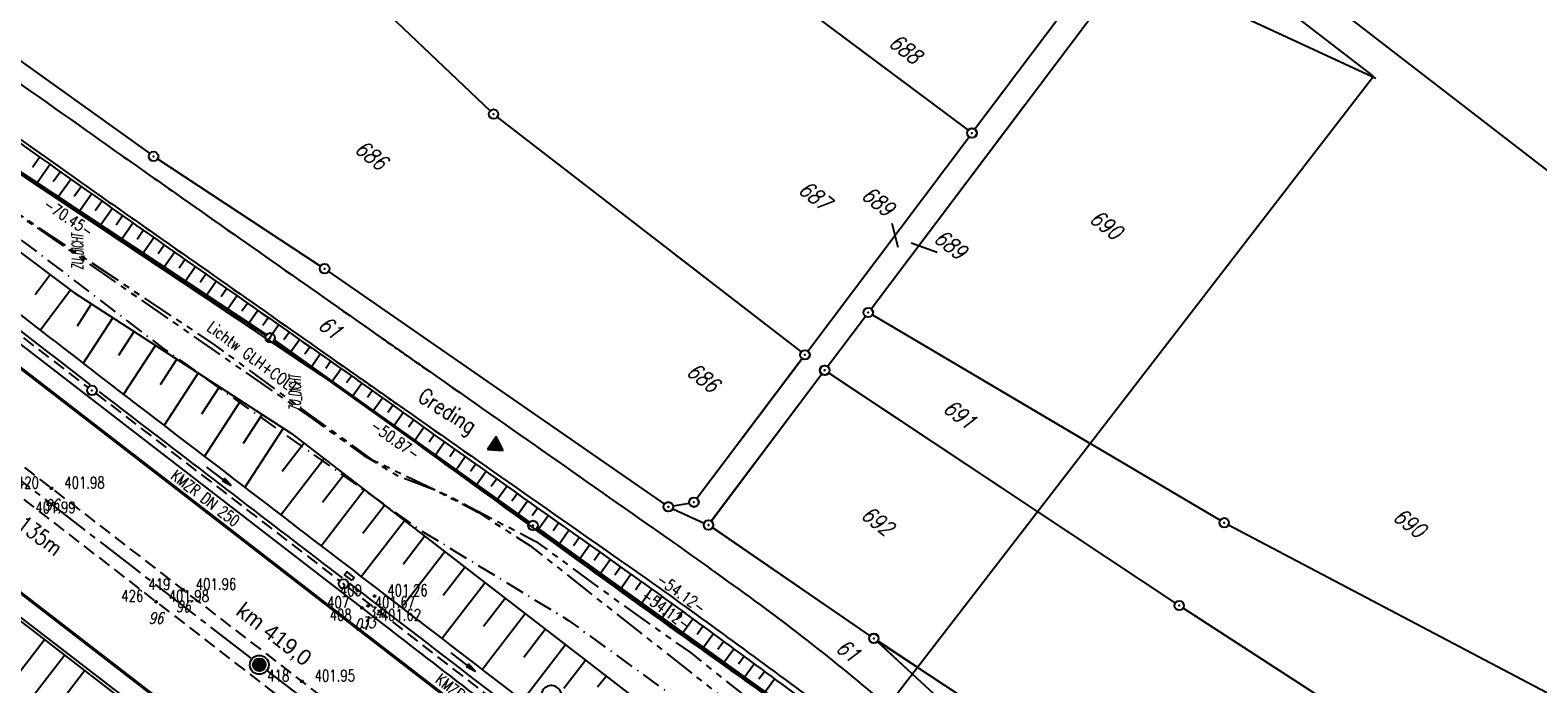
# Model space of a CAD drawing. Extents: x 448814 to 449970, y 436659 to 437685.
# Tile 128 of 132: x 449608 to 449846, y 437005 to 437108. Entities that reach past the tile are written whole.
import ezdxf
from ezdxf.enums import TextEntityAlignment as Align

# ---------------------------------------------------------------- set-up
doc = ezdxf.new("R2010")
doc.units = 0
doc.header["$LTSCALE"] = 2
doc.header["$MEASUREMENT"] = 0
for name, pattern in [('ACHSE', [5.5, 4, -0.5, 0.5, -0.5]), ('AUSGEZOGEN', [0]), ('BAB-FM2', [2.6, 1.5, -0.5, 0.1, -0.5]), ('GESTRICH-X2', [1.5, 1, -0.5]), ('PHANTOMX2', [5, 2.5, -0.5, 0.5, -0.5, 0.5, -0.5])]:
    doc.linetypes.add(name, pattern=pattern)
doc.layers.get('0').update_dxf_attribs({"linetype": 'AUSGEZOGEN'})
for name, color, linetype in [('213-ABSTAND', 8, 'AUSGEZOGEN'), ('213-FLSTNR', 8, 'AUSGEZOGEN'), ('213-GRENZL', 8, 'AUSGEZOGEN'), ('213-GRENZL-BAB', 7, 'AUSGEZOGEN'), ('213-GRENZP', 8, 'AUSGEZOGEN'), ('213GRENZP-BAB', 7, 'AUSGEZOGEN'), ('214-ABSTAND', 8, 'AUSGEZOGEN'), ('214-FLSTNR', 8, 'AUSGEZOGEN'), ('214-GRENZL', 8, 'AUSGEZOGEN'), ('214-GRENZL-BAB', 7, 'AUSGEZOGEN'), ('214-GRENZP', 8, 'AUSGEZOGEN'), ('214-GRENZP-BAB', 7, 'AUSGEZOGEN'), ('ACHSETOP', 250, 'ACHSE'), ('ANMERKUNG', 7, 'CONTINUOUS'), ('BAB_FM', 5, 'BAB-FM2'), ('BOESCHG', 250, 'AUSGEZOGEN'), ('BW-SCHRIFT', 250, 'AUSGEZOGEN'), ('FBR_HOEHE', 4, 'AUSGEZOGEN'), ('FBR_PKT', 7, 'AUSGEZOGEN'), ('FBR_PKT-CODE', 30, 'AUSGEZOGEN'), ('FBR_PKT-NR', 7, 'AUSGEZOGEN'), ('FBRTOP', 250, 'AUSGEZOGEN'), ('HEKT_B', 250, 'CONTINUOUS'), ('KANAL', 7, 'GESTRICH-X2'), ('Lichtwellenleiter COLT', 46, 'PHANTOMX2'), ('Lichtwellenleiter GLH', 46, 'PHANTOMX2'), ('MS-UEBERFAHRT', 250, 'GESTRICH-X2'), ('MULDE', 250, 'AUSGEZOGEN'), ('PFEIL', 7, 'CONTINUOUS'), ('Planeinteilung', 250, 'CONTINUOUS'), ('RAHMEN', 7, 'AUSGEZOGEN'), ('SCHRIFT', 7, 'AUSGEZOGEN'), ('SCHSYMBOL', 200, 'AUSGEZOGEN'), ('STRASSE', 250, 'AUSGEZOGEN'), ('TEXTO', 4, 'CONTINUOUS'), ('WALD', 8, 'AUSGEZOGEN')]:
    doc.layers.add(name, color=color, linetype=linetype)
doc.styles.add('ROMANS', font='romans.shx', dxfattribs={"width": 0.8})
doc.styles.add('UNIR-H', font='unir_h.shx', dxfattribs={"width": 0.8})

# ---------------------------------------------------------------- blocks, each defined once
blk = doc.blocks.new('*X15')
at = {"color": 0}
for p, q in [((212.23, 257.39), (213.24, 258.4)), ((212.24, 257.33), (213.31, 258.4)), ((212.24, 257.47), (213.17, 258.4)), ((212.24, 257.26), (213.37, 258.39)), ((212.24, 257.55), (213.09, 258.39)), ((212.25, 257.2), (213.43, 258.38)), ((212.26, 257.63), (213, 258.37)), ((212.27, 257.14), (213.49, 258.37)), ((212.28, 257.09), (213.55, 258.35)), ((212.29, 257.73), (212.9, 258.35)), ((212.3, 257.04), (213.6, 258.33)), ((212.32, 256.99), (213.65, 258.31)), ((212.34, 257.86), (212.78, 258.29)), ((212.35, 256.94), (213.69, 258.29)), ((212.37, 256.9), (213.74, 258.26)), ((212.4, 256.85), (213.78, 258.24)), ((212.43, 256.81), (213.83, 258.21)), ((212.46, 256.77), (213.86, 258.18)), ((212.49, 256.73), (213.9, 258.14)), ((212.53, 256.7), (213.94, 258.11)), ((212.56, 256.66), (213.97, 258.07)), ((212.6, 256.63), (214.01, 258.03)), ((212.64, 256.6), (214.04, 257.99)), ((212.68, 256.57), (214.07, 257.95)), ((212.73, 256.54), (214.09, 257.91)), ((212.77, 256.52), (214.12, 257.86)), ((212.82, 256.49), (214.14, 257.82)), ((212.87, 256.47), (214.16, 257.77)), ((212.92, 256.45), (214.18, 257.72)), ((212.97, 256.44), (214.2, 257.66)), ((213.03, 256.42), (214.21, 257.6)), ((213.09, 256.41), (214.22, 257.54)), ((213.16, 256.41), (214.23, 257.48)), ((213.22, 256.4), (214.23, 257.41)), ((213.3, 256.41), (214.23, 257.34)), ((213.38, 256.41), (214.22, 257.26)), ((213.46, 256.43), (214.2, 257.17)), ((213.56, 256.46), (214.18, 257.07)), ((213.69, 256.51), (214.12, 256.95))]:
    blk.add_line(p, q, dxfattribs=at)
blk = doc.blocks.new('SRMAST2')
at = {"color": 0}
blk.add_circle((0, 0), 0.999, dxfattribs=at)
blk.add_point((0, 0), dxfattribs=at)
blk.add_blockref('*X15', (-213.23, -257.4))
blk = doc.blocks.new('PP')
at = {"color": 0}
blk.add_circle((0, -0.01), 1.49, dxfattribs=at)
blk.add_point((0, 0), dxfattribs=at)
blk = doc.blocks.new('GST')
at = {"color": 0}
blk.add_circle((0, 0), 0.75, dxfattribs=at)
blk.add_point((0, 0), dxfattribs=at)
blk = doc.blocks.new('13')
blk.add_lwpolyline([(0.76, 1.22), (-0.75, 1.22), (-0.75, 1.8), (0.76, 1.8)], close=True)
at = {"rotation": 180}
blk.add_blockref('GST', (0, 0), dxfattribs=at)
blk = doc.blocks.new('10')
blk.add_blockref('GST', (0, 0))
blk = doc.blocks.new('1135420')
blk.add_line((1135, 420), (0, 420))
at = {"layer": 'RAHMEN'}
for p, q in [((950, 415), (25, 415)), ((950, 5), (950, 415))]:
    blk.add_line(p, q, dxfattribs=at)
blk = doc.blocks.new('RPFEIL')
at = {"color": 0}
for p, q in [((0, 0), (-1.25, -2.17)), ((-1.25, -2.17), (1.25, -2.17)), ((-1.15, -2.17), (-1.15, -1.99)), ((-1.05, -2.17), (-1.05, -1.82)), ((-0.95, -2.17), (-0.95, -1.65)), ((-0.85, -2.17), (-0.85, -1.47)), ((-0.75, -2.17), (-0.75, -1.3)), ((-0.65, -2.17), (-0.65, -1.13)), ((-0.55, -2.17), (-0.55, -0.95)), ((-0.45, -2.17), (-0.45, -0.78)), ((-0.35, -2.17), (-0.35, -0.61)), ((-0.25, -2.17), (-0.25, -0.43)), ((-0.15, -2.17), (-0.15, -0.26)), ((-0.05, -2.17), (-0.05, -0.09)), ((1.25, -2.17), (0, 0)), ((0.05, -2.17), (0.05, -0.09)), ((0.15, -2.17), (0.15, -0.26)), ((0.25, -2.17), (0.25, -0.43)), ((0.35, -2.17), (0.35, -0.61)), ((0.45, -2.17), (0.45, -0.78)), ((0.55, -2.17), (0.55, -0.95)), ((0.65, -2.17), (0.65, -1.13)), ((0.75, -2.17), (0.75, -1.3)), ((0.85, -2.17), (0.85, -1.47)), ((0.95, -2.17), (0.95, -1.65)), ((1.05, -2.17), (1.05, -1.82)), ((1.15, -2.17), (1.15, -1.99))]:
    blk.add_line(p, q, dxfattribs=at)
blk = doc.blocks.new('LW')
at = {"color": 0}
blk.add_line((1.18, 0), (2.58, 0), dxfattribs=at)
for centre, radius, start, end in [((0.07, 1.19), 1.6, 312.7202, 226.7249), ((0.17, 1.08), 1.68, 321.1992, 68.9844), ((0.08, 1.13), 1.67, 319.2916, 65.2101)]:
    blk.add_arc(centre, radius, start, end, dxfattribs=at)
blk = doc.blocks.new('PFEIL2')
at = {"color": 0}
for p, q in [((0.88, 0), (-2.4, -0.01)), ((0.88, -0.27), (0.88, 0.28)), ((0.88, 0.28), (2.43, 0.01)), ((0.91, 0.27), (0.88, 0.26)), ((0.97, 0.26), (0.88, 0.25)), ((1.02, 0.25), (0.88, 0.23)), ((1.07, 0.24), (0.88, 0.21)), ((1.13, 0.23), (0.88, 0.19)), ((1.18, 0.22), (0.88, 0.17)), ((1.24, 0.21), (0.88, 0.15)), ((1.29, 0.21), (0.88, 0.14)), ((1.34, 0.2), (0.88, 0.12)), ((1.4, 0.19), (0.88, 0.1)), ((1.45, 0.18), (0.88, 0.08)), ((1.51, 0.17), (0.88, 0.06)), ((1.56, 0.16), (0.88, 0.04)), ((1.61, 0.15), (0.88, 0.02)), ((1.67, 0.14), (0.88, 0.01)), ((1.72, 0.13), (0.88, -0.01)), ((1.78, 0.12), (0.88, -0.03)), ((1.83, 0.11), (0.88, -0.05)), ((1.88, 0.1), (0.88, -0.07)), ((1.94, 0.09), (0.88, -0.09)), ((2.05, 0.08), (0.88, -0.12)), ((1.99, 0.08), (0.88, -0.11)), ((2.1, 0.07), (0.88, -0.14)), ((2.15, 0.06), (0.88, -0.16)), ((2.21, 0.05), (0.88, -0.18)), ((2.26, 0.04), (0.88, -0.2)), ((2.32, 0.03), (0.88, -0.22)), ((2.37, 0.02), (0.88, -0.23)), ((2.42, 0.01), (0.88, -0.25)), ((2.43, 0.01), (0.88, -0.27))]:
    blk.add_line(p, q, dxfattribs=at)
blk = doc.blocks.new('PKT')
at = {"color": 0}
blk.add_circle((0, 0), 0.15, dxfattribs=at)
blk.add_point((0, 0), dxfattribs=at)

msp = doc.modelspace()

# ---------------------------------------------------------------- linework, layer by layer
at = {"layer": '213-FLSTNR'}
msp.add_line((449744.18, 437077.79), (449745.16, 437073.99), dxfattribs=at)
at = {"layer": '213-GRENZL'}
for p, q in [((449609.69, 437163.39), (449680.92, 437095.47)), ((449710.25, 437126.74), (449756.23, 437092.42)), ((449777.66, 437119.62), (449757.28, 437092.57)), ((449740.94, 437064.3), (449781.36, 437117.9)), ((449782.49, 437118.19), (449820.47, 437100.61)), ((449596.09, 437111.06), (449627.3, 437088.73)), ((449682.05, 437094.49), (449729.93, 437057.49)), ((449730.97, 437057.63), (449756.38, 437091.37)), ((449628.54, 437087.88), (449654.22, 437071.01)), ((449655.47, 437070.17), (449708.38, 437033.53)), ((449734.08, 437055.2), (449740.04, 437063.1)), ((449741.14, 437063.32), (449775.44, 437043.07)), ((449730.07, 437056.43), (449713.48, 437034.42)), ((449733.18, 437054), (449715.77, 437030.83)), ((449767.17, 437032.35), (449734.26, 437054.19)), ((449709.74, 437033.23), (449712.29, 437033.69)), ((449709.68, 437032.79), (449714.64, 437030.54)), ((449715.94, 437029.81), (449740.75, 437012.79)), ((449741.92, 437011.86), (449747.43, 437006.78)), ((449742, 437011.96), (449748.25, 437007.84))]:
    msp.add_line(p, q, dxfattribs=at)
at = {"layer": '213-GRENZL-BAB', "const_width": 0.5, "flags": 128}
for points in [[(449588.17, 437098.21), (449645.66, 437060.13)], [(449646.89, 437059.28), (449687.07, 437030.6)], [(449688.29, 437029.72), (449730.99, 436998.98)]]:
    msp.add_lwpolyline(points, dxfattribs=at)
at = {"layer": '214-FLSTNR'}
msp.add_line((449747.24, 437074.68), (449751.32, 437073.19), dxfattribs=at)
at = {"layer": '214-GRENZL'}
for p, q in [((449736.42, 437107.19), (449756.22, 437092.41)), ((449762, 437098.83), (449757.28, 437092.56)), ((449740.93, 437064.29), (449765.14, 437096.4)), ((449730.96, 437057.62), (449756.37, 437091.37)), ((449709.96, 437072.91), (449729.92, 437057.48)), ((449734.07, 437055.19), (449740.03, 437063.1)), ((449741.13, 437063.31), (449795.92, 437030.97)), ((449730.06, 437056.42), (449713.47, 437034.41)), ((449733.17, 437053.99), (449715.76, 437030.82)), ((449788.85, 437017.96), (449734.25, 437054.18)), ((449689.6, 437046.53), (449708.38, 437033.52)), ((449709.73, 437033.23), (449712.28, 437033.68)), ((449709.68, 437032.78), (449714.63, 437030.53)), ((449715.93, 437029.8), (449740.74, 437012.79)), ((449797.23, 437030.23), (449870.98, 436991.42)), ((449861.04, 436971.14), (449790.1, 437017.14)), ((449741.91, 437011.86), (449770.99, 436985.04)), ((449741.99, 437011.95), (449774.1, 436990.8))]:
    msp.add_line(p, q, dxfattribs=at)
at = {"layer": '214-GRENZL-BAB', "const_width": 0.5, "flags": 128}
for points in [[(449680.77, 437035.09), (449687.06, 437030.59)], [(449688.28, 437029.72), (449730.98, 436998.97)]]:
    msp.add_lwpolyline(points, dxfattribs=at)
at = {"layer": 'ACHSETOP', "flags": 128}
msp.add_lwpolyline([(448957.68, 437538.39), (449011.27, 437497.03), (449090.43, 437435.92), (449169.59, 437374.82), (449248.76, 437313.72), (449327.92, 437252.62), (449426.87, 437176.24), (449506.03, 437115.14), (449624.77, 437023.48), (449723.72, 436947.11), (449842.47, 436855.45), (449856.16, 436844.88)], dxfattribs=at)
at = {"layer": 'BAB_FM', "flags": 128}
msp.add_lwpolyline([(449277.99, 437340.8), (449306.59, 437316.17), (449316.53, 437307.7), (449355.95, 437277.16), (449395.37, 437246.29), (449417.77, 437227.7), (449419.25, 437223.34), (449419.42, 437223.07), (449432.96, 437212.91), (449451.81, 437199.74), (449472.82, 437182.65), (449487.89, 437172.8), (449494.31, 437157.52), (449507.58, 437145.04), (449552.95, 437113.96), (449563.88, 437108.66), (449589.73, 437088.35), (449629.51, 437057.98), (449670.17, 437029.26), (449693.28, 437015.2), (449712.61, 437001.16), (449728.89, 436989.34), (449777.25, 436952.24), (449822.97, 436916.41), (449852.11, 436894.04), (449865.89, 436885.33), (449867.1, 436886.07)], dxfattribs=at)
at = {"layer": 'BOESCHG'}
for p, q in [((449608.81, 437086.58), (449609.95, 437088.18)), ((449609.34, 437083.86), (449611.58, 437087.02)), ((449612.11, 437084.31), (449613.21, 437085.87)), ((449612.68, 437081.64), (449614.85, 437084.71)), ((449615.41, 437082.04), (449616.48, 437083.56)), ((449616.01, 437079.42), (449618.11, 437082.4)), ((449618.71, 437079.78), (449619.75, 437081.25)), ((449619.34, 437077.2), (449621.38, 437080.1)), ((449622.01, 437077.52), (449623.02, 437078.95)), ((449622.67, 437074.97), (449624.65, 437077.8)), ((449625.31, 437075.25), (449626.29, 437076.65)), ((449626, 437072.75), (449627.93, 437075.5)), ((449628.62, 437072.99), (449629.57, 437074.35)), ((449629.33, 437070.53), (449631.2, 437073.2)), ((449631.92, 437070.74), (449632.84, 437072.06)), ((449609.25, 437066.52), (449611.61, 437069.66)), ((449632.66, 437068.3), (449634.48, 437070.91)), ((449635.22, 437068.48), (449636.12, 437069.77)), ((449610.05, 437060.93), (449614.81, 437067.26)), ((449635.99, 437066.08), (449637.76, 437068.62)), ((449638.53, 437066.22), (449639.4, 437067.48)), ((449615.9, 437061.59), (449618.14, 437065.05)), ((449639.31, 437063.85), (449641.04, 437066.33)), ((449641.83, 437063.96), (449642.68, 437065.19)), ((449616.83, 437055.68), (449621.5, 437062.87)), ((449642.64, 437061.63), (449644.32, 437064.05)), ((449645.13, 437061.71), (449645.96, 437062.9)), ((449622.43, 437056.96), (449624.85, 437060.69)), ((449645.96, 437059.4), (449647.6, 437061.75)), ((449648.43, 437059.45), (449649.24, 437060.61)), ((449623.19, 437050.77), (449628.21, 437058.51)), ((449649.28, 437057.18), (449650.88, 437059.46)), ((449651.73, 437057.19), (449652.52, 437058.31)), ((449652.6, 437054.95), (449654.16, 437057.17)), ((449628.97, 437052.34), (449631.56, 437056.34)), ((449655.03, 437054.93), (449655.79, 437056.02)), ((449655.92, 437052.72), (449657.43, 437054.87)), ((449629.56, 437045.89), (449634.92, 437054.16)), ((449658.32, 437052.65), (449659.07, 437053.72)), ((449659.2, 437050.46), (449660.7, 437052.57)), ((449635.51, 437047.72), (449638.27, 437051.98)), ((449661.58, 437050.36), (449662.33, 437051.41)), ((449662.46, 437048.13), (449663.96, 437050.25)), ((449635.93, 437041.01), (449641.63, 437049.81)), ((449642.05, 437043.1), (449644.99, 437047.63)), ((449664.83, 437048.02), (449665.6, 437049.09)), ((449665.69, 437045.77), (449667.23, 437047.94)), ((449642.3, 437036.13), (449648.34, 437045.45)), ((449668.08, 437045.69), (449668.86, 437046.78)), ((449668.93, 437043.42), (449670.49, 437045.62)), ((449648.17, 437038.68), (449651.58, 437043.11)), ((449671.33, 437043.35), (449672.12, 437044.46)), ((449672.16, 437041.07), (449673.75, 437043.31)), ((449647.93, 437031.82), (449654.75, 437040.67)), ((449674.58, 437041.02), (449675.38, 437042.15)), ((449675.4, 437038.72), (449677.01, 437040.99)), ((449654.51, 437033.81), (449657.92, 437038.23)), ((449677.83, 437038.69), (449678.64, 437039.83)), ((449678.63, 437036.36), (449680.27, 437038.67)), ((449654.28, 437026.95), (449661.09, 437035.79)), ((449681.08, 437036.35), (449681.9, 437037.52)), ((449681.87, 437034.01), (449683.53, 437036.36)), ((449660.86, 437028.94), (449664.26, 437033.35)), ((449684.33, 437034.02), (449685.16, 437035.2)), ((449685.11, 437031.66), (449686.79, 437034.04)), ((449687.52, 437031.7), (449688.38, 437032.92)), ((449688.34, 437029.32), (449690.06, 437031.73)), ((449660.63, 437022.09), (449667.43, 437030.91)), ((449690.83, 437029.35), (449691.69, 437030.57)), ((449691.58, 437026.97), (449693.32, 437029.41)), ((449667.2, 437024.06), (449670.59, 437028.47)), ((449694.08, 437027.02), (449694.95, 437028.25)), ((449694.82, 437024.62), (449696.58, 437027.09)), ((449666.98, 437017.22), (449673.76, 437026.03)), ((449697.33, 437024.69), (449698.21, 437025.94)), ((449698.06, 437022.27), (449699.84, 437024.78)), ((449673.54, 437019.19), (449676.93, 437023.59)), ((449700.58, 437022.36), (449701.47, 437023.62)), ((449701.3, 437019.93), (449703.1, 437022.46)), ((449673.32, 437012.35), (449680.1, 437021.14)), ((449703.83, 437020.03), (449704.73, 437021.3)), ((449704.54, 437017.6), (449706.36, 437020.14)), ((449604.36, 437017.06), (449622.99, 437002.69)), ((449672.92, 437018.56), (449672.92, 437018.56)), ((449679.88, 437014.31), (449683.27, 437018.7)), ((449707.07, 437017.7), (449707.98, 437018.97)), ((449707.77, 437015.27), (449709.6, 437017.8)), ((449679.66, 437007.47), (449686.44, 437016.26)), ((449710.31, 437015.37), (449711.22, 437016.63)), ((449711.01, 437012.95), (449712.84, 437015.45)), ((449599.69, 436997.89), (449610.7, 437012.17)), ((449686.22, 437009.42), (449689.61, 437013.82)), ((449713.55, 437013.03), (449714.45, 437014.27)), ((449714.27, 437010.63), (449716.07, 437013.08)), ((449608.51, 437002.78), (449613.87, 437009.73)), ((449686, 437002.58), (449692.78, 437011.38)), ((449716.79, 437010.69), (449717.68, 437011.9)), ((449717.52, 437008.31), (449719.29, 437010.72)), ((449606.61, 436993.76), (449617.04, 437007.29)), ((449692.55, 437004.54), (449695.95, 437008.94)), ((449720.03, 437008.34), (449720.9, 437009.53)), ((449720.78, 437005.99), (449722.51, 437008.35)), ((449723.26, 437006), (449724.12, 437007.16)), ((449724.03, 437003.67), (449725.73, 437005.98))]:
    msp.add_line(p, q, dxfattribs=at)
at = {"layer": 'BOESCHG', "flags": 128}
for points in [[(449419.53, 437230.76, 0.001173), (449445.97, 437209.23, 0.002458), (449457, 437200.38, 0.000187), (449506.93, 437160.75, 0.008362), (449508.07, 437159.88, 0.005057), (449519.02, 437151.95, 0.001786), (449550.35, 437129.9, 0.000745), (449580.05, 437109.22, -0.001712), (449592.95, 437100.21, -0.001015), (449607.89, 437089.64, 0.001054), (449622.28, 437079.47, 0.001181), (449638.19, 437068.32, -0.000881), (449659.54, 437053.39, -0.001307), (449660.61, 437052.63, -0.000033), (449703.43, 437022.23, -0.003532), (449712.92, 437015.39, -0.00178), (449739.15, 436996.05)], [(449733.47, 436996.96, -0.000728), (449710.51, 437013.31, -0.001569), (449699.89, 437020.95, -0.000716), (449662.25, 437048.28, 0.006454), (449658.04, 437051.26, 0.003306), (449653.37, 437054.44, 0.000463), (449619.81, 437076.88, 0.000585), (449598.42, 437091.13, 0.001436), (449589.68, 437096.89, 0.021148), (449577.92, 437103.91, -0.012635), (449558.04, 437115.33, -0.00481), (449547.01, 437122.18, -0.011732), (449542.59, 437125.14, -0.018204), (449534.69, 437131.13, -0.003276), (449492.29, 437166.26, -0.001302), (449480.2, 437176.46, 0.000606), (449454.26, 437198.43, 0.010379), (449442.93, 437207.6, 0.005005), (449418.87, 437225.88)]]:
    msp.add_lwpolyline(points, format="xyb", dxfattribs=at)
for points in [[(449517.56, 437137.43), (449541.35, 437122.47), (449615.35, 437066.86), (449649.63, 437044.62), (449705.14, 437001.86), (449726.55, 436986.37)], [(449697.86, 437004.71), (449699.19, 437006.44)]]:
    msp.add_lwpolyline(points, dxfattribs=at)
at = {"layer": 'FBRTOP'}
for points in [[(448968.07, 437551.85, -0.000001), (448991.97, 437533.4, 0.000001), (449021.66, 437510.48, 0), (449059.52, 437481.26, 0), (449100.82, 437449.38, 0.000002), (449140.4, 437418.83, -0.000003), (449179.98, 437388.28, -0.000004), (449219.56, 437357.73, 0.000004), (449259.14, 437327.18), (449338.3, 437266.08), (449437.26, 437189.7), (449516.42, 437128.6), (449635.16, 437036.94), (449660.73, 437017.16, -0.000002)], [(449660.73, 437017.16, -0.000053), (449674.46, 437006.56, -0.000099), (449681.82, 437000.88), (449700.1, 436986.75, -0.000246), (449710.44, 436978.75, 0.000279), (449720.77, 436970.76, 0.000745), (449729.91, 436963.71, -0.00068), (449739.93, 436956, -0.000215), (449749.51, 436948.59, 0.000221), (449759.09, 436941.19, 0.000129), (449769.29, 436933.31, -0.000214), (449779.49, 436925.44, -0.000259), (449789.41, 436917.77, 0.000272), (449799.33, 436910.1, 0.000081), (449805.09, 436905.65, 0.000034), (449819.03, 436894.89, 0.000109), (449827.23, 436888.56, 0.000079), (449838.52, 436879.86, 0.001362), (449849.37, 436871.54, -0.001569), (449858.79, 436864.32, -0.000374), (449864.82, 436859.66, 0.000021), (449866.54, 436858.33, 0.000175)]]:
    msp.add_lwpolyline(points, format="xyb", dxfattribs=at)
at = {"layer": 'FBRTOP', "const_width": 0.5}
for points in [[(448966.25, 437549.49, -0.000001), (448990.15, 437531.04), (449019.84, 437508.13), (449057.7, 437478.9), (449099, 437447.02, 0.000002), (449138.58, 437416.47, -0.000003), (449178.16, 437385.92, -0.000004), (449217.74, 437355.37, 0.000004), (449257.32, 437324.82), (449336.48, 437263.72), (449435.43, 437187.34), (449514.6, 437126.24), (449633.34, 437034.58), (449658.91, 437014.8)], [(449658.91, 437014.8, -0.000053), (449672.64, 437004.2, -0.000099), (449680, 436998.52), (449698.28, 436984.39, -0.000246), (449708.61, 436976.4, 0.000279), (449718.95, 436968.4, 0.000745), (449728.1, 436961.35, -0.00068), (449738.11, 436953.64, -0.000215), (449747.69, 436946.24, 0.000221), (449757.27, 436938.83, 0.000129), (449767.47, 436930.96, -0.000214), (449777.67, 436923.08, -0.000259), (449787.58, 436915.42, 0.000272), (449797.51, 436907.74, 0.000081), (449803.27, 436903.29, 0.000034), (449817.21, 436892.53, 0.000109), (449825.41, 436886.2, 0.000079), (449836.7, 436877.5, 0.001362), (449847.57, 436869.17, -0.001569), (449856.97, 436861.96, -0.000374), (449863, 436857.3, 0.000022), (449864.72, 436855.97, 0.000175)]]:
    msp.add_lwpolyline(points, format="xyb", dxfattribs=at)
msp.add_lwpolyline([(448949.13, 437527.31), (449002.72, 437485.94), (449081.88, 437424.84), (449161.04, 437363.74), (449240.2, 437302.64), (449319.36, 437241.54), (449418.31, 437165.16), (449497.47, 437104.06), (449616.22, 437012.4), (449715.17, 436936.02), (449833.91, 436844.37), (449847.61, 436833.8)], dxfattribs=at)
at = {"layer": 'FBRTOP', "flags": 128}
msp.add_lwpolyline([(449640.01, 436990.24), (449503.17, 437095.56)], dxfattribs=at)
at = {"layer": 'KANAL'}
for p, q in [((449578.84, 437081.59), (449617.59, 437051.87)), ((449618.78, 437050.97), (449657.22, 437021.41)), ((449658.41, 437020.5), (449696.72, 436990.84))]:
    msp.add_line(p, q, dxfattribs=at)
at = {"layer": 'Lichtwellenleiter COLT', "flags": 128}
msp.add_lwpolyline([(448987.76, 437577.35), (448999.76, 437565.35), (449013.23, 437542.09), (449015.39, 437534.98), (449018.87, 437529.6), (449025.86, 437525.22), (449038.3, 437522.2), (449054.37, 437521.79), (449059.83, 437520.83), (449063.6, 437518.32), (449065.94, 437515.99), (449065.94, 437515.99), (449095.92, 437479.56), (449111.4, 437468.12), (449127.44, 437455.52), (449178.72, 437415.24), (449233.15, 437373.83), (449253.21, 437359.13), (449262.23, 437352.79), (449280.62, 437346.76), (449287.1, 437341.82), (449307.55, 437322.33), (449340.02, 437293.36), (449374.56, 437265.73), (449393.08, 437250.74), (449428.07, 437222.46), (449452.14, 437199.79), (449494.56, 437161.22), (449507.89, 437149.01), (449534.3, 437128.89), (449553.23, 437115.21), (449572.54, 437100.71), (449585.24, 437093.35), (449606.15, 437079.4), (449652.15, 437047.51), (449661.01, 437041.17), (449666.59, 437037.87), (449672.52, 437035.64), (449679.08, 437032.18), (449687.18, 437027), (449687.18, 437027), (449737.29, 436987.47), (449769.33, 436962.31)], dxfattribs=at)
at = {"layer": 'Lichtwellenleiter GLH', "flags": 128}
msp.add_lwpolyline([(448987.88, 437577.51), (449010.1, 437551.38), (449016.19, 437536.4), (449021.74, 437528.72), (449038.78, 437522.27), (449054.54, 437521.86), (449060.55, 437520.65), (449065.79, 437515.9), (449095.77, 437479.47), (449099.8, 437476.39), (449111.46, 437468.05), (449130.15, 437452.82), (449130.15, 437452.82), (449149.33, 437438.24), (449167.32, 437424.32), (449186.31, 437409.34), (449205.49, 437394.55), (449223.61, 437380.18), (449236.8, 437370.5), (449248.92, 437361.94), (449261.58, 437352.63), (449264.54, 437351.36), (449279.16, 437347.17), (449281.72, 437346.19), (449321.42, 437309.1), (449340.02, 437293.36), (449356.91, 437279.56), (449377.23, 437263.36), (449393.08, 437250.74), (449397.29, 437247.33), (449421.04, 437227.89), (449437.84, 437213.13), (449442.12, 437206), (449459.73, 437191.54), (449481.12, 437173.04), (449488.91, 437165.53), (449493.55, 437161.87), (449538.76, 437125.75), (449551.18, 437118.3), (449554.62, 437114.8), (449556.48, 437112.36), (449572.38, 437100.62), (449574.79, 437099.22), (449585.08, 437093.26), (449588.67, 437091.23), (449604.54, 437080.59), (449622.04, 437068.93), (449637.57, 437058.56), (449652.21, 437047.81), (449662.24, 437040.56), (449672.52, 437035.64), (449674.78, 437034.6), (449688.14, 437027.63), (449701.05, 437018.18), (449712.46, 437010.13), (449722.3, 437002.3), (449730.86, 436994.18), (449735.94, 436988.35), (449789.13, 436946.92), (449802.1, 436935.3), (449809.68, 436928.95), (449822.5, 436919.98), (449850.92, 436898.87), (449850.92, 436898.87), (449871.01, 436884.1), (449881.05, 436877.11)], dxfattribs=at)
at = {"layer": 'MS-UEBERFAHRT', "flags": 128}
for points in [[(449574.36, 437065.02), (449592.38, 437051.03), (449611.84, 437036), (449632.56, 437020.01), (449651.27, 437005.6), (449669.61, 436991.41), (449681.3, 436982.41)], [(449571.83, 437061.77), (449587.65, 437049.57), (449607.27, 437034.4), (449628.29, 437018.14), (449651.74, 437000.04), (449671.96, 436984.45), (449678.75, 436979.19)]]:
    msp.add_lwpolyline(points, dxfattribs=at)
at = {"layer": 'MULDE'}
for points in [[(449518.31, 437131.57, 0.000017), (449527.2, 437124.67, 0.000501), (449531.83, 437121.08, 0.011441), (449534.88, 437118.84, -0.008102), (449539.28, 437115.64, -0.002687), (449548.07, 437108.95, -0.000886), (449574.57, 437088.51, -0.000836), (449603.97, 437065.66, 0.001422), (449621.26, 437052.26, 0.00075), (449624.55, 437049.73, -0.000062), (449664.3, 437019.28, -0.001002), (449685.3, 437003.12, -0.000576), (449721.72, 436974.9, -0.000576)], [(449531.35, 437118.93, 0.008667), (449533.73, 437117.2, -0.008102), (449538.08, 437114.04, -0.002687), (449546.85, 437107.37, -0.000886), (449573.35, 437086.93, -0.000836), (449602.74, 437064.08, 0.001248), (449617.92, 437052.31, 0.00075)], [(449619.32, 437051.23, 0.000059), (449620.04, 437050.67, 0.00075), (449623.33, 437048.14, -0.000054), (449657.62, 437021.88, -0.001002)], [(449658.71, 437021.04, -0.000007), (449663.08, 437017.69, -0.001002), (449684.08, 437001.53, -0.000576), (449720.5, 436973.33, -0.000576)]]:
    msp.add_lwpolyline(points, format="xyb", dxfattribs=at)
at = {"layer": 'STRASSE'}
for points in [[(449362.46, 437286.84, 0.003129), (449378.39, 437273.8, 0.000219), (449408.94, 437249.11, 0.000389), (449426.16, 437235.24, 0.000199), (449436.47, 437226.95, 0.000081), (449461.92, 437206.5, 0.002212), (449498.74, 437177.21, 0.005742), (449512.99, 437166.24, 0.0056), (449526.07, 437156.63, 0.002613), (449554.65, 437136.36, 0.00064), (449582.62, 437116.79, -0.001217), (449597.34, 437106.46, -0.000457), (449617.3, 437092.36, 0.000962), (449626.76, 437085.69, 0.000105), (449631.4, 437082.43, 0.000015), (449663.88, 437059.65, 0.000123), (449670.22, 437055.21, -0.000021), (449708.02, 437028.72, -0.00448), (449717.59, 437021.89, -0.023584), (449743.51, 437001.7)], [(449354.28, 437284.37, 0.000359), (449357.91, 437281.36, 0.003129), (449373.91, 437268.25, 0.000219), (449404.46, 437243.56, 0.000389), (449421.69, 437229.68, 0.000199), (449432, 437221.39, 0.000081), (449457.46, 437200.94, 0.002212), (449494.32, 437171.61, 0.005742), (449508.7, 437160.54, 0.0056), (449521.91, 437150.84, 0.002613), (449550.55, 437130.52, 0.00064), (449578.54, 437110.94, -0.001217), (449593.23, 437100.63, -0.000457), (449613.18, 437086.54, 0.000962), (449622.66, 437079.85, 0.000105), (449627.31, 437076.59, 0.000015), (449659.79, 437053.81, 0.000123), (449666.12, 437049.37, -0.000021), (449703.92, 437022.89, -0.00448), (449713.39, 437016.12, -0.002235), (449739.72, 436996.78)]]:
    msp.add_lwpolyline(points, format="xyb", dxfattribs=at)

# ---------------------------------------------------------------- block references
at = {"layer": '213-GRENZP', "rotation": 322.3369009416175}
for p in [(449681.46, 437094.95), (449756.83, 437091.97), (449627.91, 437088.29), (449654.85, 437070.6), (449740.49, 437063.7), (449730.52, 437057.03), (449733.63, 437054.6), (449709, 437033.1), (449713.03, 437033.82), (449715.32, 437030.23), (449741.37, 437012.37)]:
    msp.add_blockref('GST', p, dxfattribs=at)
at = {"layer": '213GRENZP-BAB', "rotation": 322.3369009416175}
for p in [(449646.28, 437059.72), (449687.68, 437030.16)]:
    msp.add_blockref('GST', p, dxfattribs=at)
at = {"layer": '214-GRENZP', "rotation": 322.3368156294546}
for p in [(449756.82, 437091.96), (449740.48, 437063.69), (449730.51, 437057.02), (449733.62, 437054.59), (449708.99, 437033.09), (449713.02, 437033.81), (449715.31, 437030.22), (449796.56, 437030.58), (449789.47, 437017.54), (449741.36, 437012.36)]:
    msp.add_blockref('GST', p, dxfattribs=at)
at = {"layer": '214-GRENZP-BAB', "rotation": 322.3368156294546}
msp.add_blockref('GST', (449687.67, 437030.15), dxfattribs=at)
at = {"layer": 'FBR_PKT'}
for p in [(449611.84, 437036), (449632.56, 437020.01), (449662.73, 437019.04), (449628.29, 437018.14), (449660.73, 437017.16), (449661.69, 437017.47), (449651.27, 437005.6)]:
    msp.add_blockref('PKT', p, dxfattribs=at)
at = {"layer": 'HEKT_B'}
for name in ['PP', 'SRMAST2']:
    msp.add_blockref(name, (449644.56, 437008.21), dxfattribs=at)
at = {"layer": 'PFEIL'}
for p, rotation in [((449638.21, 437037.88), 322.4287000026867), ((449676.67, 437008.62), 322.2471000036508)]:
    msp.add_blockref('PFEIL2', p, dxfattribs=dict(at, rotation=rotation))
at = {"layer": 'Planeinteilung', "linetype": 'Continuous', "rotation": 322.3369009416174}
msp.add_blockref('1135420', (448814.48, 437352.85), dxfattribs=at)
at = {"layer": 'SCHRIFT', "rotation": 236.1604586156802}
msp.add_blockref('RPFEIL', (449682.98, 437041.94), dxfattribs=at)
at = {"layer": 'SCHSYMBOL', "rotation": 322.3365}
for name, p in [('10', (449618.2, 437051.43)), ('13', (449657.82, 437020.96))]:
    msp.add_blockref(name, p, dxfattribs=at)
at = {"layer": 'WALD', "rotation": 322.3369009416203}
msp.add_blockref('LW', (449689.78, 437002.43), dxfattribs=at)

# ---------------------------------------------------------------- texts
at = {"layer": '213-ABSTAND', "char_height": 1.8, "attachment_point": 5, "style": 'ROMANS'}
for s, insert, rotation in [('-70.45-', (449614.5, 437078.63), 326.4856), ('-50.87-', (449665.98, 437043.66), 324.4729), ('-54.12-', (449711.03, 437019.46), 324.2482)]:
    msp.add_mtext(s, dxfattribs=dict(at, insert=insert, rotation=rotation))
at = {"layer": '213-FLSTNR', "style": 'ROMANS', "oblique": 15, "width": 0.8}
for s, p in [('686', (449659.38, 437089.1)), ('689', (449739.23, 437081.83)), ('690', (449775.15, 437078.13)), ('61', (449653.61, 437061.37)), ('691', (449752.09, 437048.25)), ('692', (449739.15, 437031.48))]:
    msp.add_text(s, height=2.5, rotation=322.3369, dxfattribs=at).set_placement(p)
at = {"layer": '214-ABSTAND', "insert": (449708.65, 437016.87), "char_height": 1.8, "attachment_point": 5, "rotation": 324.2482, "style": 'ROMANS'}
msp.add_mtext('-54.12-', dxfattribs=at)
at = {"layer": '214-FLSTNR', "style": 'ROMANS', "oblique": 15, "width": 0.8}
for s, p in [('688', (449743.53, 437105.83)), ('687', (449729.3, 437082.69)), ('689', (449750.63, 437075.03)), ('686', (449711.67, 437054.05)), ('690', (449822.94, 437031.17)), ('61', (449735.19, 437010.52))]:
    msp.add_text(s, height=2.5, rotation=322.3368, dxfattribs=at).set_placement(p)
at = {"layer": 'ANMERKUNG', "style": 'ROMANS', "oblique": 7, "width": 0.5}
for p in [(449616.82, 437070.47), (449651.08, 437048.24)]:
    msp.add_text('ZU_DICHT', height=1.8, rotation=90, dxfattribs=at).set_placement(p)
at = {"layer": 'BW-SCHRIFT', "style": 'ROMANS', "width": 0.8}
msp.add_text('Mittelstreifenüberfahrt 135m', height=2.5, rotation=323.1568, dxfattribs=at).set_placement((449581.58, 437048.3))
at = {"layer": 'FBR_HOEHE', "style": 'ROMANS', "width": 0.75}
for s, p in [('401.98', (449613.84, 437036)), ('401.99', (449609.27, 437032.1)), ('401.96', (449634.56, 437020.01)), ('401.98', (449630.29, 437018.14)), ('401.26', (449664.73, 437019.04)), ('401.67', (449662.73, 437017.16)), ('401.62', (449663.69, 437015.17)), ('401.95', (449653.27, 437005.6))]:
    msp.add_text(s, height=1.8, dxfattribs=at).set_placement(p)
at = {"layer": 'FBR_PKT-CODE', "style": 'ROMANS', "oblique": 15, "width": 0.75}
for s, p in [('96', (449611.84, 437032.5)), ('96', (449632.56, 437016.5)), ('34', (449662.72, 437015.53)), ('96', (449628.28, 437014.66)), ('01', (449660.72, 437013.66)), ('33', (449661.69, 437013.97))]:
    msp.add_text(s, height=1.8, dxfattribs=at).set_placement(p, align=Align.CENTER)
at = {"layer": 'FBR_PKT-NR', "style": 'ROMANS', "width": 0.75}
for s, p in [('420', (449609.84, 437036)), ('419', (449630.56, 437020)), ('426', (449626.28, 437018.16)), ('409', (449660.72, 437019.03)), ('407', (449658.72, 437017.16)), ('418', (449649.28, 437005.59))]:
    msp.add_text(s, height=1.8, dxfattribs=at).set_placement(p, align=Align.RIGHT)
msp.add_text('408', height=1.8, dxfattribs=at).set_placement((449655.64, 437015.17))
at = {"layer": 'HEKT_B', "style": 'UNIR-H'}
msp.add_text('km 419,0', height=2.5, rotation=322.3365, dxfattribs=at).set_placement((449640.69, 437016.25))
at = {"layer": 'Lichtwellenleiter GLH', "style": 'ROMANS', "width": 0.8}
msp.add_text('Lichtw GLH+COLT', height=1.8, rotation=323.4577, dxfattribs=at).set_placement((449636.17, 437061.01))
at = {"layer": 'SCHRIFT', "style": 'ROMANS', "width": 0.8}
msp.add_text('Greding', height=2.5, rotation=327.2999, dxfattribs=at).set_placement((449669.33, 437049.88))
at = {"layer": 'TEXTO', "style": 'ROMANS', "width": 0.75}
for rotation, p in [(322.4287, (449635.51, 437033.75)), (322.2471, (449677.17, 437001.62))]:
    msp.add_text('KMZR DN 250', height=1.8, rotation=rotation, dxfattribs=at).set_placement(p, align=Align.CENTER)

doc.saveas('drawing.dxf')
